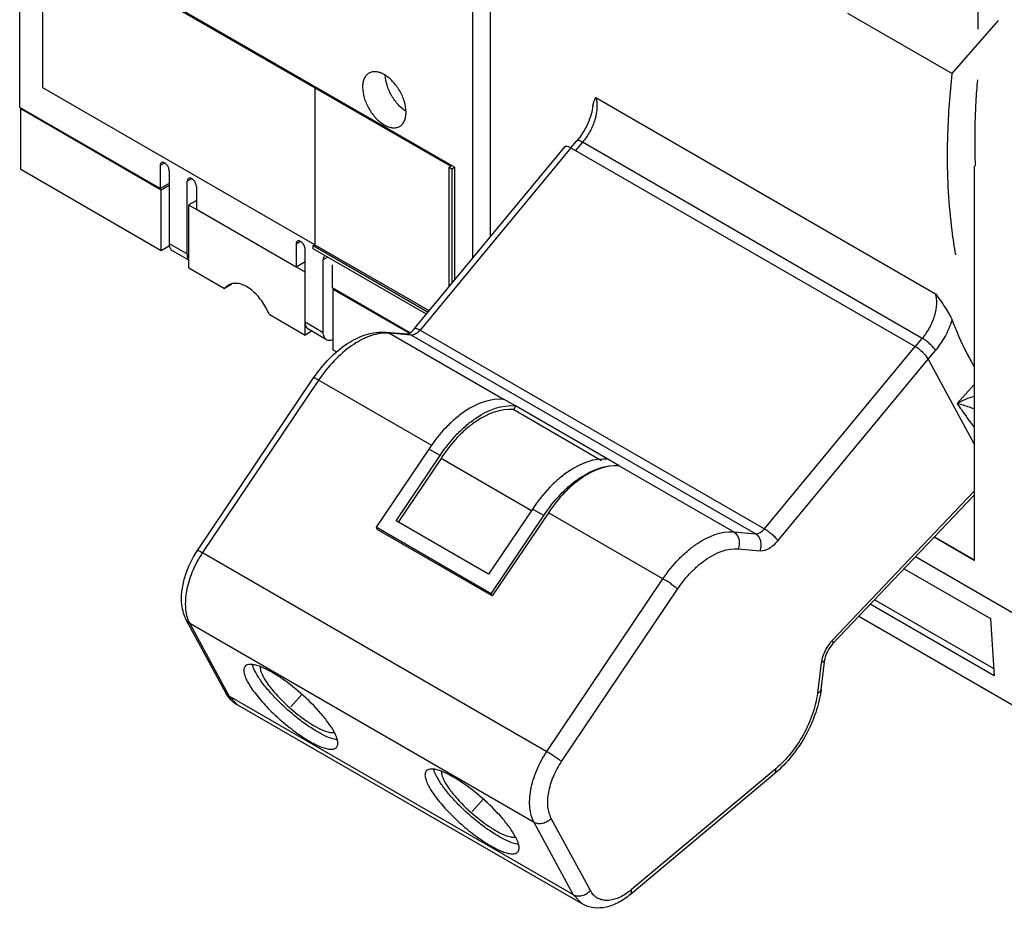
# Model space of a CAD drawing. Header units: millimetres. Extents: x 40 to 313, y 49 to 444.
# Tile 1 of 8: x 74 to 151, y 80 to 149. Entities that reach past the tile are written whole.
import ezdxf

# ---------------------------------------------------------------- set-up
doc = ezdxf.new("R2010")
doc.units = ezdxf.units.MM
doc.header["$LTSCALE"] = 32.082251
doc.layers.get('0').update_dxf_attribs({"linetype": 'CONTINUOUS'})
doc.layers.add('INTFCLR_60015', color=7, linetype='CONTINUOUS')

msp = doc.modelspace()

# ---------------------------------------------------------------- linework, layer by layer
at = {"color": 7, "linetype": 'Continuous'}
for p, q in [((111.058, 208.656), (111.058, 131.893)), ((74.34, 142.021), (74.34, 190.113)), ((109.696, 130.248), (109.696, 169.7)), ((76.157, 155.807), (97.371, 143.56)), ((76.157, 143.56), (76.157, 155.807)), ((108.281, 137.367), (76.249, 155.86)), ((149.123, 150.191), (149.123, 148.141)), ((138.933, 149.398), (147.118, 144.673)), ((147.118, 144.673), (150.714, 148.82)), ((97.371, 131.312), (76.157, 143.56)), ((97.371, 143.56), (97.378, 143.564)), ((97.371, 143.56), (97.371, 131.312)), ((97.378, 143.564), (107.984, 137.44)), ((97.378, 143.564), (97.378, 131.317)), ((119.295, 142.801), (145.812, 127.492)), ((85.3, 135.693), (74.34, 142.021)), ((74.42, 141.913), (74.473, 141.944)), ((85.381, 135.585), (74.42, 141.913)), ((74.42, 137.177), (74.42, 141.913)), ((117.362, 138.868), (117.83, 139.426)), ((118.264, 139.312), (117.718, 138.662)), ((144.781, 124.003), (118.264, 139.312)), ((105.159, 124.769), (116.915, 138.969)), ((117.361, 138.869), (105.591, 124.652)), ((117.361, 138.869), (144.231, 123.356)), ((85.648, 137.69), (85.3, 137.489)), ((85.381, 130.85), (74.42, 137.177)), ((85.3, 137.489), (85.3, 135.693)), ((86.007, 137.081), (86.007, 131.406)), ((107.857, 137.367), (107.984, 137.44)), ((107.857, 137.367), (108.069, 137.245)), ((107.857, 128.028), (107.857, 137.367)), ((108.069, 137.245), (108.281, 137.367)), ((108.069, 137.245), (108.069, 128.284)), ((108.281, 137.367), (108.281, 128.54)), ((148.833, 137.448), (148.833, 106.667)), ((86.007, 136.101), (85.3, 135.693)), ((87.77, 136.465), (87.422, 136.264)), ((87.422, 130.59), (87.422, 136.264)), ((86.007, 135.947), (85.381, 135.585)), ((85.381, 130.85), (85.381, 135.585)), ((88.129, 135.856), (88.129, 134.06)), ((96.614, 129.164), (87.528, 134.41)), ((87.528, 129.503), (87.528, 134.41)), ((95.907, 129.569), (88.129, 134.06)), ((86.007, 131.406), (87.422, 130.59)), ((96.255, 131.567), (95.907, 131.366)), ((86.038, 131.229), (85.381, 130.85)), ((87.528, 130.106), (86.266, 130.834)), ((95.907, 131.366), (95.907, 129.569)), ((96.614, 124.257), (96.614, 130.957)), ((97.25, 131.243), (97.378, 131.317)), ((97.25, 131.243), (106.228, 126.06)), ((97.25, 130.998), (97.25, 131.243)), ((106.091, 125.894), (97.25, 130.998)), ((97.378, 131.317), (106.31, 126.159)), ((96.614, 129.977), (95.907, 129.569)), ((98.376, 130.342), (98.028, 130.141)), ((98.028, 124.466), (98.028, 130.141)), ((87.528, 129.503), (90.332, 127.884)), ((98.735, 129.733), (98.735, 127.936)), ((90.876, 128.197), (90.332, 127.884)), ((90.642, 128.166), (90.332, 127.884)), ((104.787, 124.442), (98.735, 127.936)), ((98.816, 127.829), (98.869, 127.859)), ((104.745, 124.405), (98.816, 127.829)), ((98.816, 123.093), (98.816, 127.829)), ((93.802, 125.88), (96.614, 124.257)), ((96.614, 125.283), (98.028, 124.466)), ((97.136, 124.558), (96.614, 124.257)), ((98.287, 123.894), (96.873, 124.71)), ((102.921, 124.489), (104.632, 124.347)), ((102.921, 124.489), (103.19, 124.404)), ((105.591, 124.652), (132.461, 109.139)), ((103.19, 124.404), (112.141, 119.239)), ((104.901, 124.262), (103.19, 124.404)), ((104.901, 124.262), (104.632, 124.347)), ((131.771, 108.749), (104.901, 124.262)), ((144.234, 123.353), (144.781, 124.003)), ((99.111, 122.922), (98.816, 123.093)), ((132.461, 109.139), (144.231, 123.356)), ((145.246, 122.382), (145.82, 123.065)), ((133.507, 108.21), (145.242, 122.385)), ((145.242, 122.385), (148.833, 115.754)), ((88.22, 107.444), (97.277, 120.914)), ((97.669, 120.744), (88.612, 107.275)), ((106.504, 115.643), (97.669, 120.744)), ((148.833, 120.402), (147.512, 118.916)), ((113.023, 118.73), (112.141, 119.239)), ((113.023, 118.73), (112.89, 118.444)), ((112.89, 118.444), (119.756, 114.479)), ((120.241, 114.563), (113.023, 118.73)), ((106.263, 115.358), (102.156, 109.252)), ((107.144, 114.85), (106.263, 115.358)), ((103.717, 109.753), (107.144, 114.85)), ((107.219, 114.629), (103.871, 109.65)), ((114.285, 110.549), (107.219, 114.629)), ((121.121, 114.054), (120.241, 114.563)), ((121.121, 114.054), (130.06, 108.89)), ((148.833, 112.068), (137.756, 100.426)), ((137.773, 100.145), (148.833, 111.769)), ((114.362, 110.683), (110.935, 105.586)), ((115.243, 110.174), (114.362, 110.683)), ((111.137, 104.067), (115.243, 110.174)), ((115.595, 110.395), (111.224, 103.896)), ((124.539, 105.231), (115.595, 110.395)), ((111.137, 104.067), (102.156, 109.252)), ((102.156, 109.252), (102.244, 109.08)), ((110.935, 105.586), (103.717, 109.753)), ((111.224, 103.896), (102.244, 109.08)), ((130.06, 108.89), (131.771, 108.749)), ((148.833, 106.667), (145.7, 108.476)), ((145.725, 108.502), (148.869, 106.687)), ((88.612, 107.275), (115.482, 91.762)), ((130.416, 107.571), (132.127, 107.429)), ((156.819, 99.679), (144.239, 106.941)), ((143.36, 106.017), (150.102, 102.124)), ((115.482, 91.762), (124.539, 105.231)), ((111.224, 103.896), (111.137, 104.067)), ((116.627, 90.965), (125.684, 104.434)), ((150.382, 97.665), (140.72, 103.243)), ((150.346, 98.231), (141.056, 103.595)), ((158.15, 91.712), (139.819, 102.295)), ((87.609, 101.733), (87.368, 101.976)), ((90.42, 96.341), (87.368, 101.976)), ((114.479, 86.219), (87.609, 101.733)), ((87.609, 101.733), (90.661, 96.097)), ((150.102, 102.124), (150.382, 97.665)), ((136.896, 98.673), (136.597, 96.304)), ((136.882, 96.587), (137.181, 98.956)), ((90.42, 96.341), (90.661, 96.097)), ((90.661, 96.097), (117.531, 80.584)), ((90.661, 96.097), (91.353, 95.366)), ((118.223, 79.853), (91.353, 95.366)), ((121.988, 80.59), (133.275, 90.049)), ((133.34, 90.407), (122.053, 80.948)), ((117.531, 80.584), (114.479, 86.219)), ((118.877, 80.896), (115.824, 86.531)), ((118.223, 79.853), (117.531, 80.584))]:
    msp.add_line(p, q, dxfattribs=at)
for centre, radius, start, end in [((105.23, 144.635), 2.365, 180.81963, 182.30289), ((105.746, 143.742), 2.365, 237.69686, 239.17963), ((262.024, -167.999), 349.142, 119.87205, 119.98586), ((102.949, 121.484), 2.93, 85.28835, 89.65789), ((139.987, 98.306), 3.078, 136.45441, 140.40926), ((136.648, 96.617), 0.235, 341.06319, 352.79019), ((133.152, 90.196), 0.192, 309.94096, 319.79723), ((118.952, 84.647), 4.827, 307.08386, 309.98016)]:
    msp.add_arc(centre, radius, start, end, dxfattribs=at)
for centre, start_param, end_param in [((117.665, 138.306), 2.215324, 3.151015), ((144.535, 122.793), 0.644527, 2.215324)]:
    msp.add_ellipse(centre, major_axis=(0.748, -0.664), ratio=0.273064, start_param=start_param, end_param=end_param, dxfattribs=at)
for points, knots in [([(101.594, 144.712), (101.515, 144.666), (101.367, 144.542), (101.209, 144.284), (101.115, 143.966), (101.097, 143.735), (101.097, 143.613)], [0, 0, 0, 0, 0.217774, 0.45093, 0.710224, 1, 1, 1, 1]), ([(102.794, 144.593), (102.689, 144.654), (102.479, 144.753), (102.157, 144.831), (101.855, 144.824), (101.673, 144.757), (101.594, 144.712)], [0, 0, 0, 0, 0.289775, 0.549069, 0.782225, 1, 1, 1, 1]), ([(104.491, 141.654), (104.491, 141.932), (104.387, 142.518), (104.023, 143.343), (103.491, 144.07), (103.035, 144.454), (102.794, 144.593)], [0, 0, 0, 0, 0.237229, 0.500001, 0.762772, 1, 1, 1, 1]), ([(104.482, 141.743), (104.258, 141.884), (103.835, 142.256), (103.336, 142.946), (102.988, 143.723), (102.877, 144.275), (102.867, 144.54)], [0, 0, 0, 0, 0.238723, 0.5, 0.761277, 1, 1, 1, 1]), ([(146.749, 138.47), (146.751, 138.976), (146.788, 141.047), (146.943, 143.117), (147.118, 144.673)], [0, 0, 0, 0, 0.244212, 1, 1, 1, 1]), ([(149.08, 144.199), (149.029, 143.622), (148.864, 141.376), (148.839, 139.119), (148.912, 137.448)], [0, 0, 0, 0, 0.257138, 1, 1, 1, 1]), ([(101.097, 143.613), (101.097, 143.335), (101.201, 142.748), (101.565, 141.924), (102.097, 141.197), (102.553, 140.813), (102.794, 140.674)], [0, 0, 0, 0, 0.237229, 0.500001, 0.762772, 1, 1, 1, 1]), ([(119.078, 142.183), (119.052, 141.951), (118.95, 141.468), (118.594, 140.51), (118.171, 139.831), (117.83, 139.426)], [0, 0, 0, 0, 0.228855, 0.480943, 1, 1, 1, 1]), ([(119.078, 142.183), (119.09, 142.294), (119.149, 142.509), (119.247, 142.705), (119.295, 142.801)], [0, 0, 0, 0, 0.512166, 1, 1, 1, 1]), ([(119.295, 142.801), (119.375, 142.55), (119.427, 141.966), (119.319, 141.398), (119.231, 141.1)], [0, 0, 0, 0, 0.459087, 1, 1, 1, 1]), ([(103.994, 140.555), (104.073, 140.601), (104.221, 140.725), (104.379, 140.983), (104.473, 141.301), (104.491, 141.532), (104.491, 141.654)], [0, 0, 0, 0, 0.217774, 0.45093, 0.710224, 1, 1, 1, 1]), ([(102.794, 140.674), (102.9, 140.613), (103.109, 140.513), (103.431, 140.436), (103.733, 140.443), (103.915, 140.509), (103.994, 140.555)], [0, 0, 0, 0, 0.289775, 0.549069, 0.782225, 1, 1, 1, 1]), ([(119.231, 141.1), (119.135, 140.776), (118.868, 140.143), (118.485, 139.574), (118.264, 139.312)], [0, 0, 0, 0, 0.497211, 1, 1, 1, 1]), ([(118.264, 139.312), (118.214, 139.341), (118.123, 139.39), (117.996, 139.438), (117.899, 139.458), (117.843, 139.441), (117.83, 139.426)], [0, 0, 0, 0, 0.371906, 0.664031, 0.868167, 1, 1, 1, 1]), ([(147.396, 130.512), (147.284, 131.143), (146.888, 133.777), (146.743, 136.447), (146.749, 138.47)], [0, 0, 0, 0, 0.240634, 1, 1, 1, 1]), ([(85.404, 137.718), (85.37, 137.699), (85.312, 137.626), (85.3, 137.537), (85.3, 137.489)], [0, 0, 0, 0, 0.44917, 1, 1, 1, 1]), ([(86.007, 137.081), (86.007, 137.17), (85.958, 137.355), (85.831, 137.552), (85.696, 137.672), (85.593, 137.728), (85.492, 137.749), (85.429, 137.732), (85.404, 137.718)], [0, 0, 0, 0, 0.269904, 0.561308, 0.69545, 0.813135, 0.912853, 1, 1, 1, 1]), ([(87.525, 136.493), (87.491, 136.474), (87.433, 136.401), (87.422, 136.312), (87.422, 136.264)], [0, 0, 0, 0, 0.44917, 1, 1, 1, 1]), ([(88.129, 135.856), (88.129, 135.945), (88.08, 136.131), (87.952, 136.327), (87.817, 136.447), (87.714, 136.504), (87.613, 136.524), (87.55, 136.508), (87.525, 136.493)], [0, 0, 0, 0, 0.269904, 0.561308, 0.69545, 0.813135, 0.912853, 1, 1, 1, 1]), ([(86.007, 131.406), (86.007, 131.39), (86.009, 131.327), (86.015, 131.265), (86.024, 131.219)], [0, 0, 0, 0, 0.259447, 1, 1, 1, 1]), ([(96.01, 131.594), (95.977, 131.575), (95.919, 131.502), (95.907, 131.413), (95.907, 131.366)], [0, 0, 0, 0, 0.44917, 1, 1, 1, 1]), ([(96.614, 130.957), (96.614, 131.047), (96.565, 131.232), (96.438, 131.428), (96.302, 131.548), (96.199, 131.605), (96.098, 131.625), (96.035, 131.609), (96.01, 131.594)], [0, 0, 0, 0, 0.269904, 0.561308, 0.69545, 0.813135, 0.912853, 1, 1, 1, 1]), ([(86.024, 131.219), (86.039, 131.138), (86.09, 130.986), (86.204, 130.87), (86.266, 130.834)], [0, 0, 0, 0, 0.534014, 1, 1, 1, 1]), ([(87.507, 130.202), (87.492, 130.229), (87.439, 130.351), (87.422, 130.487), (87.422, 130.59)], [0, 0, 0, 0, 0.227828, 1, 1, 1, 1]), ([(98.132, 130.37), (98.098, 130.35), (98.04, 130.277), (98.028, 130.189), (98.028, 130.141)], [0, 0, 0, 0, 0.44917, 1, 1, 1, 1]), ([(93.802, 125.88), (93.656, 126.25), (93.279, 126.938), (92.635, 127.648), (92.055, 128.049), (91.634, 128.238), (91.227, 128.318), (90.965, 128.29), (90.848, 128.255)], [0, 0, 0, 0, 0.292902, 0.572055, 0.697509, 0.810259, 0.910236, 1, 1, 1, 1]), ([(144.781, 124.003), (145.002, 124.266), (145.386, 124.835), (145.773, 125.755), (145.944, 126.658), (145.892, 127.241), (145.812, 127.492)], [0, 0, 0, 0, 0.273395, 0.543666, 0.790468, 1, 1, 1, 1]), ([(145.812, 127.492), (145.937, 127.312), (146.188, 126.958), (146.548, 126.433), (146.863, 125.93), (147.039, 125.592), (147.102, 125.428)], [0, 0, 0, 0, 0.269722, 0.53353, 0.78258, 1, 1, 1, 1]), ([(96.614, 125.283), (96.614, 125.219), (96.624, 125.099), (96.672, 124.933), (96.755, 124.799), (96.832, 124.734), (96.873, 124.71)], [0, 0, 0, 0, 0.289642, 0.549112, 0.782236, 1, 1, 1, 1]), ([(145.82, 123.065), (146.111, 123.411), (146.618, 124.163), (146.973, 124.999), (147.102, 125.428)], [0, 0, 0, 0, 0.502596, 1, 1, 1, 1]), ([(147.102, 125.428), (147.226, 125.107), (147.731, 123.864), (148.327, 122.657), (148.824, 121.791)], [0, 0, 0, 0, 0.255845, 1, 1, 1, 1]), ([(97.277, 120.914), (97.64, 121.454), (98.435, 122.442), (99.831, 123.62), (101.338, 124.379), (102.417, 124.531), (102.921, 124.489)], [0, 0, 0, 0, 0.280648, 0.543276, 0.781898, 1, 1, 1, 1]), ([(104.616, 124.348), (104.639, 124.353), (104.709, 124.38), (104.909, 124.498), (105.059, 124.648), (105.159, 124.769)], [0, 0, 0, 0, 0.101144, 0.320783, 1, 1, 1, 1]), ([(105.159, 124.769), (105.172, 124.784), (105.228, 124.8), (105.322, 124.779), (105.449, 124.73), (105.54, 124.681), (105.591, 124.652)], [0, 0, 0, 0, 0.128693, 0.332198, 0.625566, 1, 1, 1, 1]), ([(105.591, 124.652), (105.573, 124.63), (105.5, 124.548), (105.419, 124.473), (105.354, 124.424)], [0, 0, 0, 0, 0.259115, 1, 1, 1, 1]), ([(102.967, 124.413), (102.517, 124.416), (101.537, 124.206), (100.147, 123.435), (98.808, 122.259), (98.029, 121.28), (97.669, 120.744)], [0, 0, 0, 0, 0.202551, 0.440028, 0.709394, 1, 1, 1, 1]), ([(98.287, 123.894), (98.246, 123.918), (98.169, 123.982), (98.087, 124.117), (98.038, 124.282), (98.028, 124.403), (98.028, 124.466)], [0, 0, 0, 0, 0.217765, 0.450896, 0.710369, 1, 1, 1, 1]), ([(98.815, 123.906), (98.726, 123.866), (98.585, 123.825), (98.402, 123.842), (98.323, 123.873), (98.287, 123.894)], [0, 0, 0, 0, 0.538911, 0.775457, 1, 1, 1, 1]), ([(105.354, 124.424), (105.316, 124.396), (105.182, 124.308), (105.016, 124.252), (104.901, 124.262)], [0, 0, 0, 0, 0.286841, 1, 1, 1, 1]), ([(145.82, 123.065), (145.767, 123.148), (145.627, 123.321), (145.377, 123.568), (145.09, 123.804), (144.884, 123.944), (144.781, 124.003)], [0, 0, 0, 0, 0.209756, 0.471306, 0.747893, 1, 1, 1, 1]), ([(97.669, 120.744), (97.618, 120.774), (97.528, 120.824), (97.41, 120.883), (97.333, 120.913), (97.293, 120.921), (97.28, 120.917), (97.277, 120.914)], [0, 0, 0, 0, 0.406316, 0.716444, 0.913843, 0.968992, 1, 1, 1, 1]), ([(112.142, 119.239), (111.103, 119.361), (109.689, 118.782), (108.336, 117.756), (107.321, 116.803), (106.659, 115.961), (106.263, 115.358)], [0, 0, 0, 0, 0.430034, 0.562857, 0.703404, 1, 1, 1, 1]), ([(148.833, 119.468), (148.595, 119.406), (148.143, 119.245), (147.714, 119.033), (147.512, 118.916)], [0, 0, 0, 0, 0.513105, 1, 1, 1, 1]), ([(107.144, 114.85), (107.54, 115.453), (108.202, 116.294), (109.217, 117.247), (110.57, 118.274), (111.984, 118.853), (113.023, 118.73)], [0, 0, 0, 0, 0.296596, 0.437143, 0.569966, 1, 1, 1, 1]), ([(112.89, 118.444), (111.88, 118.556), (110.512, 117.98), (109.207, 116.973), (108.231, 116.039), (107.597, 115.217), (107.219, 114.629)], [0, 0, 0, 0, 0.43017, 0.563144, 0.703762, 1, 1, 1, 1]), ([(148.829, 118.494), (148.704, 118.54), (148.269, 118.694), (147.829, 118.831), (147.512, 118.916)], [0, 0, 0, 0, 0.288698, 1, 1, 1, 1]), ([(147.512, 118.916), (147.615, 118.756), (148.03, 118.126), (148.476, 117.516), (148.825, 117.074)], [0, 0, 0, 0, 0.252667, 1, 1, 1, 1]), ([(120.241, 114.563), (119.202, 114.685), (117.788, 114.106), (116.435, 113.08), (115.42, 112.127), (114.758, 111.286), (114.362, 110.683)], [0, 0, 0, 0, 0.430034, 0.562857, 0.703404, 1, 1, 1, 1]), ([(115.243, 110.174), (115.639, 110.777), (116.302, 111.618), (117.316, 112.572), (118.669, 113.598), (120.083, 114.176), (121.122, 114.054)], [0, 0, 0, 0, 0.296596, 0.437143, 0.569966, 1, 1, 1, 1]), ([(121.122, 114.054), (120.138, 114.138), (118.823, 113.589), (117.548, 112.624), (116.596, 111.736), (115.971, 110.955), (115.595, 110.395)], [0, 0, 0, 0, 0.432232, 0.564709, 0.704684, 1, 1, 1, 1]), ([(131.771, 108.749), (131.889, 108.739), (132.164, 108.833), (132.364, 109.022), (132.461, 109.139)], [0, 0, 0, 0, 0.43753, 1, 1, 1, 1]), ([(132.461, 109.139), (132.563, 109.08), (132.77, 108.941), (133.058, 108.707), (133.311, 108.462), (133.453, 108.292), (133.507, 108.21)], [0, 0, 0, 0, 0.252377, 0.529203, 0.790736, 1, 1, 1, 1]), ([(124.539, 105.231), (124.915, 105.79), (125.539, 106.57), (126.489, 107.457), (127.763, 108.422), (129.077, 108.972), (130.06, 108.89)], [0, 0, 0, 0, 0.295205, 0.435147, 0.567611, 1, 1, 1, 1]), ([(130.06, 108.89), (130.156, 108.835), (130.329, 108.669), (130.479, 108.333), (130.516, 107.949), (130.462, 107.692), (130.416, 107.571)], [0, 0, 0, 0, 0.225936, 0.473352, 0.735927, 1, 1, 1, 1]), ([(132.127, 107.429), (132.174, 107.55), (132.227, 107.807), (132.19, 108.191), (132.04, 108.527), (131.867, 108.693), (131.771, 108.749)], [0, 0, 0, 0, 0.264073, 0.526648, 0.774064, 1, 1, 1, 1]), ([(125.684, 104.434), (126.006, 104.913), (126.541, 105.582), (127.356, 106.342), (128.447, 107.169), (129.573, 107.641), (130.416, 107.571)], [0, 0, 0, 0, 0.295216, 0.435159, 0.567606, 1, 1, 1, 1]), ([(132.127, 107.429), (132.364, 107.409), (132.754, 107.544), (133.19, 107.864), (133.405, 108.087), (133.507, 108.21)], [0, 0, 0, 0, 0.436555, 0.705492, 1, 1, 1, 1]), ([(87.368, 101.976), (87.267, 102.161), (87.106, 102.563), (86.957, 103.326), (86.97, 104.268), (87.275, 105.738), (87.784, 106.796), (88.22, 107.444)], [0, 0, 0, 0, 0.10948, 0.222833, 0.402311, 0.594316, 1, 1, 1, 1]), ([(88.612, 107.275), (88.319, 106.838), (87.82, 105.928), (87.354, 104.51), (87.207, 103.166), (87.353, 102.321), (87.498, 101.966)], [0, 0, 0, 0, 0.281735, 0.551818, 0.794232, 1, 1, 1, 1]), ([(88.22, 107.444), (88.223, 107.448), (88.236, 107.451), (88.276, 107.444), (88.353, 107.413), (88.471, 107.355), (88.561, 107.304), (88.612, 107.275)], [0, 0, 0, 0, 0.031008, 0.086157, 0.283556, 0.593684, 1, 1, 1, 1]), ([(125.684, 104.434), (125.613, 104.497), (125.443, 104.632), (125.066, 104.904), (124.755, 105.107), (124.539, 105.231)], [0, 0, 0, 0, 0.20425, 0.465653, 1, 1, 1, 1]), ([(87.498, 101.966), (87.507, 101.945), (87.54, 101.866), (87.578, 101.789), (87.609, 101.733)], [0, 0, 0, 0, 0.254275, 1, 1, 1, 1]), ([(137.615, 100.267), (137.539, 100.175), (137.256, 99.792), (137.051, 99.349), (136.961, 99.005)], [0, 0, 0, 0, 0.251639, 1, 1, 1, 1]), ([(137.773, 100.145), (137.612, 99.976), (137.358, 99.599), (137.208, 99.168), (137.181, 98.956)], [0, 0, 0, 0, 0.522026, 1, 1, 1, 1]), ([(137.756, 100.426), (137.769, 100.396), (137.791, 100.34), (137.812, 100.246), (137.8, 100.173), (137.773, 100.145)], [0, 0, 0, 0, 0.335568, 0.610083, 1, 1, 1, 1]), ([(91.931, 98.405), (91.883, 98.35), (91.816, 98.191), (91.833, 97.904), (91.939, 97.559), (92.056, 97.318), (92.127, 97.187)], [0, 0, 0, 0, 0.168083, 0.379553, 0.655452, 1, 1, 1, 1]), ([(93.043, 98.401), (92.919, 98.446), (92.69, 98.517), (92.37, 98.562), (92.111, 98.536), (91.975, 98.455), (91.931, 98.405)], [0, 0, 0, 0, 0.340112, 0.613722, 0.826806, 1, 1, 1, 1]), ([(92.765, 97.907), (92.733, 97.965), (92.626, 98.174), (92.537, 98.393), (92.499, 98.557)], [0, 0, 0, 0, 0.283942, 1, 1, 1, 1]), ([(98.872, 93.292), (98.744, 93.53), (98.419, 94.026), (97.589, 95.058), (96.319, 96.309), (94.919, 97.4), (93.808, 98.069), (93.287, 98.313), (93.043, 98.401)], [0, 0, 0, 0, 0.103158, 0.225825, 0.504957, 0.781412, 0.900912, 1, 1, 1, 1]), ([(136.961, 99.005), (136.953, 98.977), (136.926, 98.867), (136.906, 98.756), (136.896, 98.673)], [0, 0, 0, 0, 0.256398, 1, 1, 1, 1]), ([(137.181, 98.956), (137.173, 98.896), (137.095, 98.767), (136.969, 98.702), (136.896, 98.673)], [0, 0, 0, 0, 0.434219, 1, 1, 1, 1]), ([(98.793, 92.733), (98.553, 92.803), (98.031, 93.024), (97.229, 93.481), (96.36, 94.083), (95.475, 94.793), (94.628, 95.571), (93.868, 96.369), (93.241, 97.14), (92.899, 97.659), (92.765, 97.907)], [0, 0, 0, 0, 0.09331, 0.209421, 0.342654, 0.485818, 0.630946, 0.769933, 0.895123, 1, 1, 1, 1]), ([(93.114, 98.34), (93.107, 98.225), (93.167, 97.951), (93.283, 97.703), (93.359, 97.564)], [0, 0, 0, 0, 0.420533, 1, 1, 1, 1]), ([(92.127, 97.187), (92.301, 96.864), (92.767, 96.192), (93.625, 95.209), (94.656, 94.221), (95.595, 93.459), (96.357, 92.923), (96.897, 92.585), (97.402, 92.31), (97.861, 92.105), (98.264, 91.973), (98.603, 91.917), (98.878, 91.938), (99.022, 92.022), (99.068, 92.075)], [0, 0, 0, 0, 0.12195, 0.27062, 0.433324, 0.595575, 0.671996, 0.742997, 0.807095, 0.863049, 0.909988, 0.947619, 0.976676, 1, 1, 1, 1]), ([(93.359, 97.564), (93.477, 97.346), (93.78, 96.891), (94.554, 95.955), (95.5, 95.057), (96.529, 94.259), (97.271, 93.773), (97.935, 93.428), (98.361, 93.28), (98.551, 93.248)], [0, 0, 0, 0, 0.107937, 0.237485, 0.529532, 0.674052, 0.805447, 0.915941, 1, 1, 1, 1]), ([(91.353, 95.366), (91.157, 95.479), (90.796, 95.766), (90.529, 96.14), (90.42, 96.341)], [0, 0, 0, 0, 0.49802, 1, 1, 1, 1]), ([(136.882, 96.587), (136.804, 95.977), (136.503, 94.74), (135.719, 92.984), (134.645, 91.376), (133.754, 90.45), (133.275, 90.049)], [0, 0, 0, 0, 0.242175, 0.497412, 0.754053, 1, 1, 1, 1]), ([(136.597, 96.304), (136.528, 95.758), (136.254, 94.645), (135.544, 93.059), (134.574, 91.605), (133.77, 90.767), (133.34, 90.407)], [0, 0, 0, 0, 0.240254, 0.496782, 0.754995, 1, 1, 1, 1]), ([(136.597, 96.304), (136.631, 96.318), (136.74, 96.369), (136.843, 96.459), (136.871, 96.541)], [0, 0, 0, 0, 0.299097, 1, 1, 1, 1]), ([(98.551, 93.248), (98.586, 93.242), (98.707, 93.227), (98.833, 93.229), (98.917, 93.254)], [0, 0, 0, 0, 0.289495, 1, 1, 1, 1]), ([(99.068, 92.075), (99.116, 92.129), (99.183, 92.289), (99.166, 92.576), (99.06, 92.92), (98.943, 93.162), (98.872, 93.292)], [0, 0, 0, 0, 0.168083, 0.379553, 0.655452, 1, 1, 1, 1]), ([(99.08, 92.666), (99.058, 92.67), (98.961, 92.687), (98.866, 92.711), (98.793, 92.733)], [0, 0, 0, 0, 0.233947, 1, 1, 1, 1]), ([(114.479, 86.219), (114.292, 86.564), (114.138, 87.185), (114.127, 88.048), (114.249, 89.047), (114.649, 90.332), (115.171, 91.298), (115.482, 91.762)], [0, 0, 0, 0, 0.200689, 0.316536, 0.441887, 0.71407, 1, 1, 1, 1]), ([(115.482, 91.762), (115.698, 91.637), (116.009, 91.435), (116.386, 91.163), (116.556, 91.028), (116.627, 90.965)], [0, 0, 0, 0, 0.534347, 0.79575, 1, 1, 1, 1]), ([(115.824, 86.531), (115.675, 86.807), (115.504, 87.497), (115.588, 88.62), (115.96, 89.821), (116.378, 90.594), (116.627, 90.965)], [0, 0, 0, 0, 0.200813, 0.441575, 0.713893, 1, 1, 1, 1]), ([(106.073, 90.24), (106.025, 90.186), (105.958, 90.026), (105.976, 89.739), (106.081, 89.394), (106.198, 89.153), (106.269, 89.022)], [0, 0, 0, 0, 0.168083, 0.379553, 0.655452, 1, 1, 1, 1]), ([(107.185, 90.236), (107.061, 90.281), (106.832, 90.352), (106.512, 90.397), (106.253, 90.372), (106.118, 90.29), (106.073, 90.24)], [0, 0, 0, 0, 0.340112, 0.613722, 0.826806, 1, 1, 1, 1]), ([(106.907, 89.742), (106.875, 89.8), (106.769, 90.009), (106.68, 90.229), (106.641, 90.392)], [0, 0, 0, 0, 0.283942, 1, 1, 1, 1]), ([(113.015, 85.128), (112.886, 85.365), (112.561, 85.862), (111.731, 86.893), (110.461, 88.144), (109.062, 89.235), (107.95, 89.904), (107.429, 90.148), (107.185, 90.236)], [0, 0, 0, 0, 0.103158, 0.225825, 0.504957, 0.781412, 0.900912, 1, 1, 1, 1]), ([(107.256, 90.175), (107.249, 90.06), (107.309, 89.786), (107.426, 89.538), (107.501, 89.399)], [0, 0, 0, 0, 0.420533, 1, 1, 1, 1]), ([(133.298, 90.072), (133.314, 90.09), (133.371, 90.192), (133.359, 90.318), (133.34, 90.407)], [0, 0, 0, 0, 0.205577, 1, 1, 1, 1]), ([(112.936, 84.568), (112.695, 84.638), (112.173, 84.859), (111.372, 85.316), (110.502, 85.918), (109.618, 86.628), (108.77, 87.406), (108.01, 88.205), (107.383, 88.975), (107.042, 89.494), (106.907, 89.742)], [0, 0, 0, 0, 0.09331, 0.209421, 0.342654, 0.485818, 0.630946, 0.769933, 0.895123, 1, 1, 1, 1]), ([(107.501, 89.399), (107.619, 89.181), (107.922, 88.727), (108.697, 87.791), (109.642, 86.892), (110.671, 86.094), (111.414, 85.608), (112.077, 85.263), (112.503, 85.115), (112.693, 85.083)], [0, 0, 0, 0, 0.107937, 0.237485, 0.529532, 0.674052, 0.805447, 0.915941, 1, 1, 1, 1]), ([(106.269, 89.022), (106.444, 88.7), (106.909, 88.027), (107.768, 87.044), (108.798, 86.057), (109.737, 85.294), (110.499, 84.759), (111.039, 84.42), (111.544, 84.145), (112.004, 83.94), (112.406, 83.808), (112.745, 83.753), (113.02, 83.774), (113.164, 83.857), (113.21, 83.91)], [0, 0, 0, 0, 0.12195, 0.27062, 0.433324, 0.595575, 0.671996, 0.742997, 0.807095, 0.863049, 0.909988, 0.947619, 0.976676, 1, 1, 1, 1]), ([(115.824, 86.531), (115.739, 86.435), (115.535, 86.269), (115.177, 86.124), (114.808, 86.095), (114.575, 86.164), (114.479, 86.219)], [0, 0, 0, 0, 0.260944, 0.523845, 0.773273, 1, 1, 1, 1]), ([(112.693, 85.083), (112.728, 85.078), (112.849, 85.062), (112.976, 85.065), (113.059, 85.089)], [0, 0, 0, 0, 0.289495, 1, 1, 1, 1]), ([(113.222, 84.502), (113.2, 84.505), (113.103, 84.522), (113.008, 84.547), (112.936, 84.568)], [0, 0, 0, 0, 0.233947, 1, 1, 1, 1]), ([(113.21, 83.91), (113.258, 83.964), (113.325, 84.124), (113.308, 84.411), (113.202, 84.755), (113.085, 84.997), (113.015, 85.128)], [0, 0, 0, 0, 0.168083, 0.379553, 0.655452, 1, 1, 1, 1]), ([(117.531, 80.584), (117.628, 80.528), (117.861, 80.459), (118.23, 80.489), (118.588, 80.634), (118.792, 80.799), (118.877, 80.896)], [0, 0, 0, 0, 0.226727, 0.476155, 0.739056, 1, 1, 1, 1]), ([(121.862, 80.796), (121.586, 80.588), (121.036, 80.256), (120.268, 80.086), (119.727, 80.166), (119.379, 80.321), (119.086, 80.568), (118.939, 80.781), (118.877, 80.896)], [0, 0, 0, 0, 0.30271, 0.555956, 0.668587, 0.776625, 0.885479, 1, 1, 1, 1]), ([(122.053, 80.948), (122.069, 80.878), (122.085, 80.75), (122.029, 80.624), (121.988, 80.59)], [0, 0, 0, 0, 0.574823, 1, 1, 1, 1]), ([(121.988, 80.59), (121.706, 80.353), (121.116, 79.943), (120.139, 79.559), (119.134, 79.487), (118.5, 79.693), (118.223, 79.853)], [0, 0, 0, 0, 0.271644, 0.524459, 0.764685, 1, 1, 1, 1])]:
    msp.add_open_spline(points, degree=3, knots=knots, dxfattribs=at)
msp.add_open_spline([(90.848, 128.255), (90.777, 128.233), (90.707, 128.204), (90.642, 128.166)], degree=3, dxfattribs=at)
at = {"layer": 'INTFCLR_60015', "color": 254, "linetype": 'Continuous', "true_color": 0xf0ebaf}
for p, q in [((96.356, 96.205), (95.499, 95.24)), ((110.498, 88.04), (109.642, 87.075))]:
    msp.add_line(p, q, dxfattribs=at)

doc.saveas('drawing.dxf')
